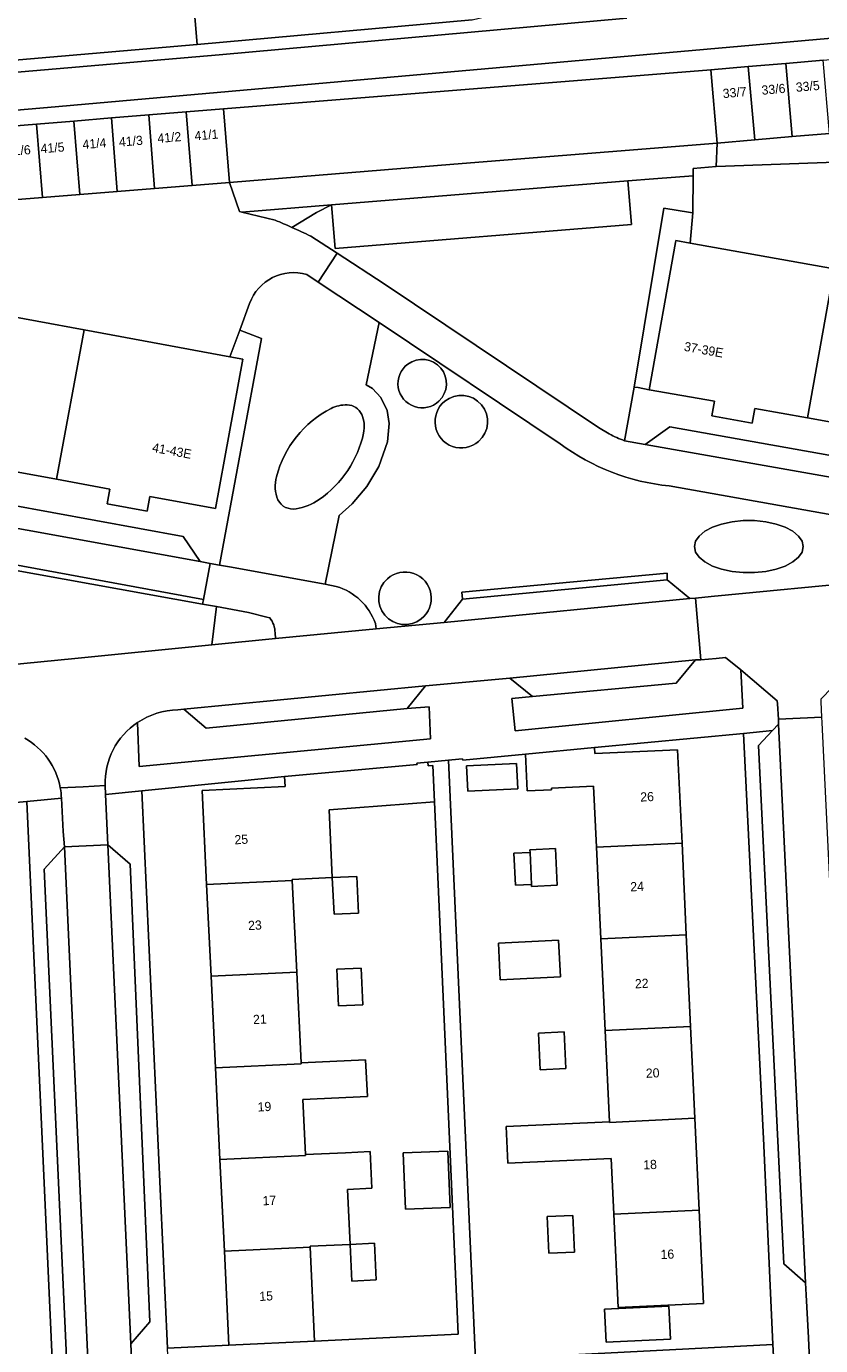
# Model space of a CAD drawing. Header units: metres. Extents: x 151448 to 154749, y 463108 to 465296.
# Tile 69 of 256: x 152587 to 152652, y 463823 to 463931. Entities that reach past the tile are written whole.
import ezdxf
from ezdxf.enums import TextEntityAlignment as Align

# ---------------------------------------------------------------- set-up
doc = ezdxf.new("R2010")
doc.units = ezdxf.units.M
for name, color, linetype, lineweight in [('B-PV-GR-BEPLANTING_CULTUUR_BODEMBEDEKKER-GV', 253, 'Continuous', 9), ('B-PV-GR-BEPLANTING_CULTUUR_BOSPLANTSOEN-GV', 253, 'Continuous', 9), ('B-PV-IE-TERREINAFSCHEIDING_KUNSTMATIG_MUUR-G', 253, 'Continuous', 9), ('B-PV-OG-BEBOUWING-GV', 1, 'Continuous', 9), ('B-PV-OG-BEBOUWING-T18', 2, 'Continuous', 9), ('B-PV-OG-TERREIN_BEGROEID-GV', 253, 'Continuous', 9), ('B-PV-OG-TERREIN_ERF-GV', 253, 'Continuous', 9), ('B-PV-OG-TERREIN_OEVER-GV', 253, 'Continuous', 9), ('B-PV-OG-WATER_MEER-GV', 253, 'Continuous', 9), ('B-PV-VH-GESLOTENVERHARDING_ASFALT-GV', 253, 'Continuous', 9), ('B-PV-VH-GESLOTENVERHARDING_BETON-GV', 253, 'Continuous', 9), ('B-PV-VH-OPENVERHARDING_BETONSTRAATSTEEN-GV', 253, 'Continuous', 9), ('B-PV-VH-OPENVERHARDING_STRAATBAKSTEEN-GV', 253, 'Continuous', 9), ('B-PV-VH-OPENVERHARDING_TEGEL-GV', 253, 'Continuous', 9)]:
    doc.layers.add(name, color=color, linetype=linetype, lineweight=lineweight)
doc.styles.add('Drong', font='txt', dxfattribs={"height": 1.8})

msp = doc.modelspace()

# ---------------------------------------------------------------- linework, layer by layer
at = {"layer": 'B-PV-GR-BEPLANTING_CULTUUR_BODEMBEDEKKER-GV'}
for points in [[(152612.161, 463899.375, 0.2148456), (152607.701, 463893.809)], [(152613.477, 463899.67, 0.1284383), (152612.161, 463899.375)], [(152614.665, 463898.898, 0.2877856), (152613.477, 463899.67)], [(152614.82, 463897.371, 0.1460619), (152614.665, 463898.898)], [(152611.188, 463891.952, 0.1912336), (152614.82, 463897.371)], [(152607.701, 463893.809, 0.1681394), (152607.817, 463891.906)], [(152607.817, 463891.906, 0.3263868), (152609.303, 463891.183)], [(152609.303, 463891.183, 0.1195879), (152611.188, 463891.952)]]:
    msp.add_lwpolyline(points, format="xyb", dxfattribs=at)
at = {"layer": 'B-PV-GR-BEPLANTING_CULTUUR_BOSPLANTSOEN-GV', "flags": 128}
msp.add_lwpolyline([(152603.361, 463923.854), (152603.856, 463917.844), (152622.199, 463919.326), (152643.703, 463921.063), (152643.208, 463927.042)], close=True, dxfattribs=at)
at = {"layer": 'B-PV-IE-TERREINAFSCHEIDING_KUNSTMATIG_MUUR-G', "flags": 128}
msp.add_lwpolyline([(152628.043, 463871.133), (152622.918, 463870.644), (152622.906, 463870.756), (152622.027, 463870.668)], dxfattribs=at)
at = {"layer": 'B-PV-OG-BEBOUWING-GV', "flags": 128}
for points in [[(152646.783, 463921.328), (152646.262, 463927.308), (152643.208, 463927.042), (152643.703, 463921.063)], [(152646.262, 463927.308), (152646.783, 463921.328), (152649.837, 463921.591), (152649.316, 463927.574)], [(152652.892, 463921.854), (152652.37, 463927.84), (152649.316, 463927.574), (152649.837, 463921.591)], [(152594.202, 463923.111), (152591.148, 463922.864), (152591.635, 463916.859), (152594.689, 463917.105)], [(152597.743, 463917.351), (152597.256, 463923.359), (152594.202, 463923.111), (152594.689, 463917.105)], [(152597.256, 463923.359), (152597.743, 463917.351), (152600.798, 463917.598), (152600.311, 463923.607)], [(152600.798, 463917.598), (152603.856, 463917.844), (152603.361, 463923.854), (152600.311, 463923.607)], [(152588.58, 463916.613), (152588.094, 463922.616), (152585.039, 463922.369), (152585.526, 463916.367)], [(152591.635, 463916.859), (152591.148, 463922.864), (152588.094, 463922.616), (152588.58, 463916.613)], [(152640.307, 463912.939), (152638.163, 463900.911), (152643.49, 463899.966), (152643.276, 463898.766), (152646.57, 463898.179), (152646.784, 463899.378), (152651.11, 463898.606), (152653.283, 463910.788), (152641.502, 463912.889), (152640.335, 463913.097)], [(152665.181, 463908.665), (152653.283, 463910.788), (152651.11, 463898.606), (152655.445, 463897.833), (152655.231, 463896.633), (152658.505, 463896.049), (152658.719, 463897.249), (152664.057, 463896.297), (152666.231, 463908.478)], [(152580.417, 463907.935), (152579.007, 463908.195), (152576.755, 463895.981), (152582.094, 463895.003), (152581.873, 463893.801), (152585.173, 463893.193), (152585.395, 463894.394), (152589.732, 463893.595), (152591.983, 463905.802)], [(152589.732, 463893.595), (152594.076, 463892.794), (152593.854, 463891.592), (152597.135, 463890.986), (152597.357, 463892.188), (152602.707, 463891.202), (152604.959, 463903.409), (152603.897, 463903.605), (152591.983, 463905.802)], [(152633.685, 463871.672), (152628.043, 463871.133), (152628.184, 463868.139), (152630.182, 463868.233), (152630.176, 463868.353), (152633.622, 463868.515), (152633.856, 463863.538), (152640.844, 463863.866), (152640.486, 463871.494), (152633.73, 463871.202)], [(152601.989, 463860.49), (152608.991, 463860.829), (152608.987, 463860.899), (152612.264, 463861.058), (152611.997, 463866.584), (152620.624, 463867.236), (152620.485, 463870.216), (152620.087, 463870.18), (152620.06, 463870.479), (152619.182, 463870.401), (152619.192, 463870.292), (152608.352, 463869.304), (152608.402, 463868.508), (152601.617, 463868.169)], [(152627.425, 463868.317), (152627.328, 463870.385), (152623.242, 463870.193), (152623.339, 463868.125)], [(152634.208, 463856.046), (152641.196, 463856.374), (152640.844, 463863.866), (152633.856, 463863.538)], [(152628.543, 463860.504), (152628.42, 463863.11), (152627.088, 463863.042), (152627.221, 463860.437)], [(152628.42, 463863.11), (152628.543, 463860.504), (152628.551, 463860.334), (152630.648, 463860.432), (152630.508, 463863.429), (152628.41, 463863.331)], [(152608.991, 463860.829), (152601.989, 463860.49), (152602.352, 463852.999), (152609.354, 463853.338)], [(152612.264, 463861.058), (152612.41, 463858.061), (152614.407, 463858.158), (152614.262, 463861.154)], [(152641.196, 463856.374), (152634.208, 463856.046), (152634.56, 463848.554), (152641.548, 463848.882)], [(152625.993, 463852.706), (152630.9, 463852.936), (152630.76, 463855.933), (152625.852, 463855.702)], [(152609.354, 463853.338), (152602.352, 463852.999), (152602.715, 463845.508), (152609.716, 463845.847), (152609.713, 463845.916)], [(152614.625, 463853.663), (152612.627, 463853.566), (152612.772, 463850.57), (152614.77, 463850.667)], [(152641.9, 463841.39), (152641.548, 463848.882), (152634.56, 463848.554), (152634.909, 463841.111), (152634.912, 463841.062)], [(152629.114, 463848.347), (152629.254, 463845.35), (152631.352, 463845.449), (152631.211, 463848.445)], [(152602.715, 463845.508), (152603.078, 463838.016), (152610.079, 463838.355), (152610.076, 463838.425), (152609.858, 463842.92), (152615.133, 463843.175), (152614.988, 463846.172), (152609.713, 463845.916), (152609.716, 463845.847)], [(152635.264, 463833.57), (152642.252, 463833.898), (152641.9, 463841.39), (152634.912, 463841.062), (152634.909, 463841.111), (152626.469, 463840.714), (152626.609, 463837.718), (152635.05, 463838.114)], [(152613.716, 463831.092), (152613.498, 463835.587), (152615.496, 463835.684), (152615.351, 463838.68), (152613.353, 463838.584), (152610.076, 463838.425), (152610.079, 463838.355), (152603.078, 463838.016), (152603.44, 463830.525), (152610.442, 463830.864), (152610.439, 463830.934)], [(152618.046, 463838.566), (152618.231, 463833.958), (152621.897, 463834.106), (152621.712, 463838.713)], [(152629.817, 463833.363), (152629.958, 463830.367), (152632.056, 463830.465), (152631.915, 463833.462)], [(152635.264, 463833.57), (152635.622, 463825.942), (152642.61, 463826.27), (152642.252, 463833.898)], [(152610.442, 463830.864), (152603.44, 463830.525), (152603.812, 463822.846), (152610.814, 463823.185)], [(152613.716, 463831.092), (152613.861, 463828.096), (152615.859, 463828.193), (152615.714, 463831.189)], [(152634.634, 463823.097), (152639.894, 463823.344), (152639.768, 463826.041), (152634.508, 463825.794)]]:
    msp.add_lwpolyline(points, close=True, dxfattribs=at)
at = {"layer": 'B-PV-OG-TERREIN_BEGROEID-GV', "flags": 128}
for points in [[(152600.897, 463933.014), (152601.215, 463929.106), (152623.7, 463931.13), (152629.708, 463932.571), (152636.433, 463934.115), (152644.266, 463935.719), (152654.716, 463937.587)], [(152513.633, 463926.445), (152514.076, 463925.252), (152516.418, 463926.603), (152525.12, 463924.801), (152530.32, 463924.186), (152533.351, 463923.76), (152536.093, 463923.601), (152539.469, 463923.601), (152543.373, 463923.954), (152564.425, 463925.954), (152601.215, 463929.106), (152600.897, 463933.014)], [(152636.134, 463896.748), (152636.937, 463901.121), (152639.36, 463915.744), (152641.548, 463915.393), (152641.718, 463915.366), (152641.75, 463918.397), (152638.519, 463918.136), (152636.425, 463917.967), (152636.713, 463914.403), (152612.487, 463912.446), (152612.199, 463916.01), (152610.975, 463915.381), (152608.956, 463914.172)], [(152608.956, 463914.172), (152610.975, 463915.381), (152612.199, 463916.01), (152604.865, 463915.418), (152607.595, 463914.759)], [(152610.503, 463913.459), (152612.654, 463912.058), (152616.502, 463909.549), (152634.008, 463897.829), (152634.891, 463897.297)], [(152611.115, 463909.706), (152610.178, 463910.328)], [(152605.5, 463907.965), (152604.697, 463905.783), (152606.476, 463905.093), (152603.03, 463886.591), (152603.871, 463886.444), (152611.671, 463885.032), (152612.831, 463890.65), (152613.892, 463891.592), (152615.085, 463893.007), (152616.065, 463894.639), (152616.78, 463896.662), (152616.919, 463898.158), (152616.748, 463899.208), (152616.234, 463900.285), (152615.548, 463901.001), (152615.035, 463901.322), (152616.086, 463906.409), (152611.115, 463909.706)], [(152630.885, 463896.495), (152616.086, 463906.409), (152615.035, 463901.322), (152615.548, 463901.001), (152616.234, 463900.285), (152616.748, 463899.208), (152616.919, 463898.158), (152616.78, 463896.662), (152616.065, 463894.639), (152615.085, 463893.007), (152613.892, 463891.592), (152612.831, 463890.65), (152611.671, 463885.032), (152612.59, 463884.847)], [(152641.951, 463883.874), (152643.223, 463884.03), (152656.27, 463885.274), (152657.551, 463885.392), (152662.2, 463885.819), (152662.56, 463889.011), (152639.805, 463893.049)], [(152556.321, 463876.006), (152556.315, 463875.459), (152557.954, 463875.737), (152561.251, 463876.015), (152562.51, 463876.143), (152564.013, 463877.982), (152563.963, 463878.565), (152580.666, 463880.17), (152580.742, 463879.62), (152582.582, 463878.106), (152591.22, 463878.964), (152602.413, 463880.076), (152602.784, 463883.19), (152601.648, 463883.395), (152576.743, 463887.892), (152574.257, 463888.85), (152573.089, 463889.236), (152571.958, 463889.722), (152571.149, 463890.156)], [(152615.783, 463881.814), (152615.856, 463881.38), (152621.398, 463881.909), (152622.898, 463883.804), (152622.841, 463884.363), (152639.625, 463885.937), (152639.623, 463885.384), (152641.495, 463883.849), (152641.951, 463883.874)], [(152607.146, 463882.27), (152606.915, 463882.329), (152605.419, 463882.714), (152602.784, 463883.19), (152602.413, 463880.076), (152607.623, 463880.594)], [(152607.623, 463880.594), (152607.585, 463881.051)], [(152596.351, 463873.722), (152596.483, 463870.14), (152620.293, 463872.385), (152620.189, 463875.006), (152618.387, 463874.862)], [(152618.387, 463874.862), (152601.957, 463873.263), (152600.114, 463874.817), (152599.642, 463874.766)]]:
    msp.add_lwpolyline(points, dxfattribs=at)
for points in [[(152643.632, 463919.159), (152643.703, 463921.063), (152622.199, 463919.326), (152603.856, 463917.844), (152604.681, 463915.462), (152604.865, 463915.418), (152612.199, 463916.01), (152636.425, 463917.967), (152638.519, 463918.136), (152641.75, 463918.397), (152641.756, 463918.993)], [(152612.199, 463916.01), (152612.487, 463912.446), (152636.713, 463914.403), (152636.425, 463917.967)], [(152650.656, 463887.649), (152650.753, 463888.093), (152650.656, 463888.537), (152650.369, 463888.961), (152649.904, 463889.347), (152649.282, 463889.679), (152648.53, 463889.941), (152647.681, 463890.123), (152646.772, 463890.215), (152645.842, 463890.215), (152644.933, 463890.123), (152644.084, 463889.941), (152643.332, 463889.679), (152642.71, 463889.347), (152642.245, 463888.961), (152641.958, 463888.537), (152641.861, 463888.093), (152641.958, 463887.649), (152642.245, 463887.225), (152642.71, 463886.839), (152643.332, 463886.507), (152644.084, 463886.245), (152644.933, 463886.063), (152645.842, 463885.971), (152646.772, 463885.971), (152647.681, 463886.063), (152648.53, 463886.245), (152649.282, 463886.507), (152649.904, 463886.839), (152650.369, 463887.225)], [(152650.656, 463887.649), (152650.369, 463887.225), (152649.904, 463886.839), (152649.282, 463886.507), (152648.53, 463886.245), (152647.681, 463886.063), (152646.772, 463885.971), (152645.842, 463885.971), (152644.933, 463886.063), (152644.084, 463886.245), (152643.332, 463886.507), (152642.71, 463886.839), (152642.245, 463887.225), (152641.958, 463887.649), (152641.861, 463888.093), (152641.958, 463888.537), (152642.245, 463888.961), (152642.71, 463889.347), (152643.332, 463889.679), (152644.084, 463889.941), (152644.933, 463890.123), (152645.842, 463890.215), (152646.772, 463890.215), (152647.681, 463890.123), (152648.53, 463889.941), (152649.282, 463889.679), (152649.904, 463889.347), (152650.369, 463888.961), (152650.656, 463888.537), (152650.753, 463888.093)], [(152641.957, 463878.834), (152640.379, 463876.936), (152628.612, 463875.843), (152626.929, 463875.687), (152627.199, 463873.051), (152645.816, 463874.886), (152645.64, 463878.018), (152644.401, 463879.028), (152643.643, 463878.959), (152642.368, 463878.845)]]:
    msp.add_lwpolyline(points, close=True, dxfattribs=at)
at = {"layer": 'B-PV-OG-TERREIN_BEGROEID-GV'}
for points in [[(152607.595, 463914.759, -0.0063772), (152608.956, 463914.172)], [(152608.956, 463914.172, -0.0068081), (152610.503, 463913.459)], [(152610.178, 463910.328, 0.393549), (152605.5, 463907.965)], [(152620.98, 463899.981, -1.0686053), (152618.436, 463903.004)], [(152618.436, 463903.004, 1.0686053), (152620.98, 463899.981)], [(152618.436, 463903.004, -0.9360614), (152620.98, 463899.981)], [(152620.98, 463899.981, 0.9360614), (152618.436, 463903.004)], [(152621.455, 463899.972, -0.9805043), (152624.221, 463896.686)], [(152624.221, 463896.686, 0.9805043), (152621.455, 463899.972)], [(152607.701, 463893.809, -0.2148456), (152612.161, 463899.375)], [(152612.161, 463899.375, -0.1284383), (152613.477, 463899.67)], [(152613.477, 463899.67, -0.2877856), (152614.665, 463898.898)], [(152624.221, 463896.686, -1.0194957), (152621.455, 463899.972)], [(152621.455, 463899.972, 1.0194957), (152624.221, 463896.686)], [(152614.665, 463898.898, -0.1460619), (152614.82, 463897.371)], [(152614.82, 463897.371, -0.1912336), (152611.188, 463891.952)], [(152634.891, 463897.297, 0.0299624), (152636.134, 463896.748)], [(152639.805, 463893.049, -0.1347398), (152630.885, 463896.495)], [(152607.817, 463891.906, -0.1681394), (152607.701, 463893.809)], [(152609.303, 463891.183, -0.3263868), (152607.817, 463891.906)], [(152611.188, 463891.952, -0.1195879), (152609.303, 463891.183)], [(152619.532, 463882.188, -0.9669258), (152616.768, 463885.473)], [(152616.768, 463885.473, 0.9669258), (152619.532, 463882.188)], [(152616.768, 463885.473, -1.0340306), (152619.532, 463882.188)], [(152619.532, 463882.188, 1.0340306), (152616.768, 463885.473)], [(152612.59, 463884.847, -0.238684), (152615.783, 463881.814)], [(152607.585, 463881.051, 0.1733575), (152607.146, 463882.27)], [(152599.642, 463874.766, 0.1409736), (152596.351, 463873.722)]]:
    msp.add_lwpolyline(points, format="xyb", dxfattribs=at)
at = {"layer": 'B-PV-OG-TERREIN_ERF-GV', "flags": 128}
for points in [[(152634.56, 463848.554), (152634.208, 463856.046), (152633.856, 463863.538), (152633.622, 463868.515), (152630.176, 463868.353), (152630.182, 463868.233), (152628.184, 463868.139), (152628.043, 463871.133), (152622.918, 463870.644), (152622.906, 463870.756), (152622.027, 463870.668), (152621.758, 463870.642), (152623.952, 463821.654), (152648.275, 463822.924), (152647.528, 463839.172), (152645.87, 463872.836), (152633.685, 463871.672), (152633.73, 463871.202), (152640.486, 463871.494), (152640.844, 463863.866), (152641.196, 463856.374), (152641.548, 463848.882), (152641.9, 463841.39), (152642.252, 463833.898), (152642.61, 463826.27), (152635.622, 463825.942), (152635.264, 463833.57), (152635.05, 463838.114), (152626.609, 463837.718), (152626.469, 463840.714), (152634.909, 463841.111)], [(152627.425, 463868.317), (152623.339, 463868.125), (152623.242, 463870.193), (152627.328, 463870.385)], [(152603.078, 463838.016), (152602.715, 463845.508), (152602.352, 463852.999), (152601.989, 463860.49), (152601.617, 463868.169), (152608.402, 463868.508), (152608.352, 463869.304), (152596.708, 463868.145), (152598.797, 463822.603), (152603.812, 463822.846), (152603.44, 463830.525)], [(152613.716, 463831.092), (152610.439, 463830.934), (152610.442, 463830.864), (152610.814, 463823.185), (152622.537, 463823.753), (152620.624, 463867.236), (152611.997, 463866.584), (152612.264, 463861.058), (152608.987, 463860.899), (152608.991, 463860.829), (152609.354, 463853.338), (152609.713, 463845.916), (152614.988, 463846.172), (152615.133, 463843.175), (152609.858, 463842.92), (152610.076, 463838.425), (152613.353, 463838.584), (152615.351, 463838.68), (152615.496, 463835.684), (152613.498, 463835.587)], [(152628.42, 463863.11), (152628.41, 463863.331), (152630.508, 463863.429), (152630.648, 463860.432), (152628.551, 463860.334), (152628.543, 463860.504), (152627.221, 463860.437), (152627.088, 463863.042)], [(152612.264, 463861.058), (152614.262, 463861.154), (152614.407, 463858.158), (152612.41, 463858.061)], [(152625.993, 463852.706), (152625.852, 463855.702), (152630.76, 463855.933), (152630.9, 463852.936)], [(152614.625, 463853.663), (152614.77, 463850.667), (152612.772, 463850.57), (152612.627, 463853.566)], [(152629.114, 463848.347), (152631.211, 463848.445), (152631.352, 463845.449), (152629.254, 463845.35)], [(152618.046, 463838.566), (152621.712, 463838.713), (152621.897, 463834.106), (152618.231, 463833.958)], [(152629.817, 463833.363), (152631.915, 463833.462), (152632.056, 463830.465), (152629.958, 463830.367)], [(152615.714, 463831.189), (152615.859, 463828.193), (152613.861, 463828.096), (152613.716, 463831.092)], [(152634.634, 463823.097), (152634.508, 463825.794), (152639.768, 463826.041), (152639.894, 463823.344)]]:
    msp.add_lwpolyline(points, close=True, dxfattribs=at)
msp.add_lwpolyline([(152566.962, 463767.292), (152591.831, 463767.522), (152589.291, 463823.52), (152587.309, 463867.271), (152574.944, 463866.122)], dxfattribs=at)
at = {"layer": 'B-PV-OG-TERREIN_OEVER-GV', "flags": 128}
for points in [[(152674.626, 463931.539), (152588.975, 463923.962), (152544.104, 463920.101)], [(152623.7, 463931.13), (152601.215, 463929.106), (152564.425, 463925.954), (152543.373, 463923.954), (152539.469, 463923.601), (152536.093, 463923.601), (152533.351, 463923.76), (152530.32, 463924.186), (152525.12, 463924.801), (152516.418, 463926.603), (152516.588, 463925.547), (152524.96, 463923.813), (152530.199, 463923.194), (152533.252, 463922.764), (152536.07, 463922.601), (152539.515, 463922.601), (152564.604, 463924.966), (152603.015, 463928.264), (152636.329, 463931.263)], [(152585.039, 463922.369), (152588.094, 463922.616), (152591.148, 463922.864), (152594.202, 463923.111), (152597.256, 463923.359), (152600.311, 463923.607), (152603.361, 463923.854), (152643.208, 463927.042), (152646.262, 463927.308), (152649.316, 463927.574), (152652.37, 463927.84), (152655.425, 463928.106), (152658.479, 463928.372), (152661.533, 463928.638), (152664.587, 463928.904), (152676.034, 463929.913), (152680.619, 463930.63)]]:
    msp.add_lwpolyline(points, dxfattribs=at)
at = {"layer": 'B-PV-OG-WATER_MEER-GV', "flags": 128}
msp.add_lwpolyline([(152636.329, 463931.263), (152603.015, 463928.264), (152564.604, 463924.966), (152539.515, 463922.601), (152536.07, 463922.601), (152533.252, 463922.764), (152530.199, 463923.194), (152524.96, 463923.813), (152516.588, 463925.547), (152516.501, 463925.497), (152516.953, 463924.524), (152516.109, 463924.107), (152515.683, 463925.025), (152515.172, 463924.73), (152515.435, 463923.077), (152535.383, 463919.76), (152544.104, 463920.101), (152588.975, 463923.962), (152674.626, 463931.539)], dxfattribs=at)
at = {"layer": 'B-PV-VH-GESLOTENVERHARDING_ASFALT-GV', "flags": 128}
for points in [[(152634.891, 463897.297), (152634.008, 463897.829), (152616.502, 463909.549), (152612.654, 463912.058), (152611.115, 463909.706), (152616.086, 463906.409), (152630.885, 463896.495)], [(152573.291, 463892.281), (152555.654, 463902.489), (152549.924, 463906.002), (152546.525, 463908.087), (152544.046, 463904.678), (152552.1, 463901.247), (152552.14, 463901.23), (152554.317, 463900.144), (152570.506, 463890.522), (152570.874, 463890.303), (152571.149, 463890.156), (152571.958, 463889.722), (152573.089, 463889.236), (152574.257, 463888.85), (152601.721, 463883.774), (152602.286, 463886.702)], [(152639.805, 463893.049), (152662.56, 463889.011), (152663.798, 463888.791), (152664.348, 463891.753), (152663.771, 463891.86), (152637.82, 463896.436), (152636.134, 463896.748)], [(152602.286, 463886.702), (152601.467, 463886.87), (152576.623, 463891.371), (152574.73, 463891.733)]]:
    msp.add_lwpolyline(points, dxfattribs=at)
at = {"layer": 'B-PV-VH-GESLOTENVERHARDING_ASFALT-GV'}
for points in [[(152636.134, 463896.748, -0.0299624), (152634.891, 463897.297)], [(152630.885, 463896.495, 0.1347398), (152639.805, 463893.049)]]:
    msp.add_lwpolyline(points, format="xyb", dxfattribs=at)
at = {"layer": 'B-PV-VH-GESLOTENVERHARDING_BETON-GV', "flags": 128}
for points in [[(152671.989, 463914.067), (152676.822, 463911.201), (152679.923, 463909.299), (152681.934, 463907.979), (152683.461, 463910.318), (152681.688, 463911.431), (152673.253, 463916.615), (152671.532, 463917.608), (152670.547, 463918.055), (152670.058, 463918.278), (152669.603, 463918.484), (152667.524, 463919.271), (152665.384, 463919.94), (152643.632, 463919.159), (152641.756, 463918.993), (152641.75, 463918.397), (152641.718, 463915.366), (152641.502, 463912.889)], [(152607.595, 463914.759), (152604.865, 463915.418), (152604.681, 463915.462), (152603.856, 463917.844), (152600.798, 463917.598), (152597.743, 463917.351), (152594.689, 463917.105), (152591.635, 463916.859)], [(152591.635, 463916.859), (152588.58, 463916.613), (152585.526, 463916.367), (152582.425, 463916.117), (152582.584, 463914.187), (152580.335, 463914.023), (152580.396, 463909.47), (152580.417, 463907.935), (152591.983, 463905.802), (152603.897, 463903.605), (152604.697, 463905.783), (152605.5, 463907.965)], [(152610.178, 463910.328), (152611.115, 463909.706), (152612.654, 463912.058), (152610.503, 463913.459)], [(152641.502, 463912.889), (152653.283, 463910.788), (152665.181, 463908.665), (152665.762, 463910.762), (152666.058, 463911.826)]]:
    msp.add_lwpolyline(points, dxfattribs=at)
at = {"layer": 'B-PV-VH-GESLOTENVERHARDING_BETON-GV'}
for points in [[(152608.956, 463914.172, 0.0063772), (152607.595, 463914.759)], [(152610.503, 463913.459, 0.0068081), (152608.956, 463914.172)], [(152605.5, 463907.965, -0.393549), (152610.178, 463910.328)]]:
    msp.add_lwpolyline(points, format="xyb", dxfattribs=at)
at = {"layer": 'B-PV-VH-OPENVERHARDING_BETONSTRAATSTEEN-GV', "flags": 128}
for points in [[(152655.946, 463922.117), (152652.892, 463921.854), (152649.837, 463921.591), (152646.783, 463921.328), (152643.703, 463921.063), (152643.632, 463919.159), (152665.384, 463919.94), (152665.274, 463920.409), (152665.039, 463921.417), (152664.7, 463922.871), (152662.055, 463922.644), (152659.001, 463922.38)], [(152663.771, 463891.86), (152662.325, 463893.864), (152639.836, 463897.87), (152637.82, 463896.436)], [(152576.623, 463891.371), (152601.467, 463886.87), (152600.073, 463888.919), (152578.631, 463892.832)], [(152601.648, 463883.395), (152601.721, 463883.774), (152574.257, 463888.85), (152576.743, 463887.892)], [(152639.623, 463885.384), (152622.898, 463883.804), (152621.398, 463881.909), (152641.495, 463883.849)], [(152626.761, 463877.35), (152628.612, 463875.843), (152640.379, 463876.936), (152641.957, 463878.834)], [(152600.114, 463874.817), (152601.957, 463873.263), (152618.387, 463874.862), (152619.873, 463876.716)], [(152650.933, 463827.946), (152648.73, 463873.593), (152648.228, 463873.061), (152647.084, 463871.847), (152649.178, 463829.506)], [(152593.904, 463863.729), (152595.794, 463822.973), (152597.361, 463824.776), (152595.735, 463862.149)], [(152594.747, 463767.248), (152590.361, 463863.558), (152588.704, 463861.757), (152592.97, 463768.841)]]:
    msp.add_lwpolyline(points, close=True, dxfattribs=at)
at = {"layer": 'B-PV-VH-OPENVERHARDING_STRAATBAKSTEEN-GV', "flags": 128}
for points in [[(152663.771, 463891.86), (152664.348, 463891.753), (152664.474, 463891.723), (152667.814, 463909.961), (152665.762, 463910.762), (152665.181, 463908.665), (152666.231, 463908.478), (152664.057, 463896.297), (152658.719, 463897.249), (152658.505, 463896.049), (152655.231, 463896.633), (152655.445, 463897.833), (152651.11, 463898.606), (152646.784, 463899.378), (152646.57, 463898.179), (152643.276, 463898.766), (152643.49, 463899.966), (152638.163, 463900.911), (152637.25, 463901.086), (152636.937, 463901.121), (152636.134, 463896.748), (152637.82, 463896.436), (152639.836, 463897.87), (152662.325, 463893.864)], [(152601.467, 463886.87), (152602.286, 463886.702), (152603.03, 463886.591), (152606.476, 463905.093), (152604.697, 463905.783), (152603.897, 463903.605), (152604.959, 463903.409), (152602.707, 463891.202), (152597.357, 463892.188), (152597.135, 463890.986), (152593.854, 463891.592), (152594.076, 463892.794), (152589.732, 463893.595), (152585.395, 463894.394), (152585.173, 463893.193), (152581.873, 463893.801), (152582.094, 463895.003), (152576.755, 463895.981), (152575.515, 463896.203), (152574.73, 463891.733), (152576.623, 463891.371), (152578.631, 463892.832), (152600.073, 463888.919)], [(152622.898, 463883.804), (152639.623, 463885.384), (152639.625, 463885.937), (152622.841, 463884.363)], [(152648.722, 463873.989), (152652.282, 463874.174), (152652.225, 463875.411), (152652.216, 463875.648), (152654.835, 463878.348), (152656.484, 463880.158), (152656.735, 463880.184), (152658.014, 463880.309), (152657.551, 463885.392), (152656.27, 463885.274), (152643.223, 463884.03), (152641.951, 463883.874), (152642.368, 463878.845), (152643.643, 463878.959), (152644.401, 463879.028), (152645.64, 463878.018), (152648.624, 463875.485), (152648.645, 463875.245)], [(152654.595, 463752.237), (152654.612, 463751.505), (152658.184, 463751.556), (152658.154, 463752.345), (152657.538, 463765.573), (152657.286, 463770.508), (152652.311, 463873.738), (152652.282, 463874.174), (152648.722, 463873.989), (152648.73, 463873.593), (152650.933, 463827.946), (152650.99, 463826.976), (152651.174, 463823.455), (152651.29, 463821.013), (152653.731, 463770.38), (152653.981, 463765.475)], [(152654.612, 463751.505), (152654.595, 463752.237), (152652.811, 463753.87), (152652.346, 463763.663), (152653.981, 463765.475), (152653.731, 463770.38), (152651.944, 463772.015), (152649.662, 463819.24), (152651.29, 463821.013), (152651.174, 463823.455), (152650.99, 463826.976), (152650.933, 463827.946), (152649.178, 463829.506), (152647.084, 463871.847), (152648.228, 463873.061), (152645.87, 463872.836), (152647.528, 463839.172), (152648.275, 463822.924), (152648.364, 463820.995), (152650.964, 463767.605), (152651.031, 463766.154), (152651.751, 463750.24), (152654.632, 463750.241)], [(152599.093, 463750.115), (152599.12, 463749.761), (152602.002, 463749.868), (152601.303, 463765.863), (152601.266, 463767.347), (152598.903, 463820.365), (152598.797, 463822.603), (152596.708, 463868.145), (152593.734, 463867.849), (152593.904, 463863.729), (152595.735, 463862.149), (152597.361, 463824.776), (152595.794, 463822.973), (152595.931, 463819.799), (152597.709, 463818.153), (152599.926, 463769.212), (152598.29, 463767.374), (152598.467, 463763.36), (152600.273, 463761.699), (152600.729, 463751.935)], [(152590.361, 463863.558), (152590.267, 463864.826), (152590.125, 463867.533), (152587.309, 463867.271), (152589.291, 463823.52), (152591.831, 463767.522), (152591.894, 463765.525), (152592.19, 463758.999), (152592.616, 463749.603), (152595.555, 463749.628), (152595.558, 463749.978), (152593.746, 463751.606), (152593.297, 463761.386), (152594.948, 463763.212), (152594.747, 463767.248), (152592.97, 463768.841), (152588.704, 463861.757)], [(152594.948, 463763.212), (152595.534, 463750.76), (152599.05, 463750.92), (152598.467, 463763.36), (152598.29, 463767.374), (152595.931, 463819.799), (152595.794, 463822.973), (152593.904, 463863.729), (152590.361, 463863.558), (152594.747, 463767.248)]]:
    msp.add_lwpolyline(points, close=True, dxfattribs=at)
for points in [[(152611.671, 463885.032), (152603.871, 463886.444), (152603.03, 463886.591), (152602.286, 463886.702), (152601.721, 463883.774), (152601.648, 463883.395), (152602.784, 463883.19), (152605.419, 463882.714), (152606.915, 463882.329), (152607.146, 463882.27)], [(152612.59, 463884.847), (152611.671, 463885.032)], [(152599.642, 463874.766), (152600.114, 463874.817), (152619.873, 463876.716), (152626.761, 463877.35), (152641.957, 463878.834), (152642.368, 463878.845), (152641.951, 463883.874), (152641.495, 463883.849), (152621.398, 463881.909), (152615.856, 463881.38), (152607.623, 463880.594), (152602.413, 463880.076), (152591.22, 463878.964), (152582.582, 463878.106)], [(152607.585, 463881.051), (152607.623, 463880.594), (152615.856, 463881.38), (152615.783, 463881.814)], [(152593.705, 463868.575), (152593.734, 463867.849), (152596.708, 463868.145), (152608.352, 463869.304), (152619.192, 463870.292), (152619.182, 463870.401), (152620.06, 463870.479), (152621.758, 463870.642), (152622.027, 463870.668), (152622.906, 463870.756), (152622.918, 463870.644), (152628.043, 463871.133), (152633.685, 463871.672), (152645.87, 463872.836), (152648.228, 463873.061), (152648.73, 463873.593), (152648.722, 463873.989), (152648.645, 463875.245), (152648.624, 463875.485), (152645.64, 463878.018), (152645.816, 463874.886), (152627.199, 463873.051), (152626.929, 463875.687), (152628.612, 463875.843)], [(152628.612, 463875.843), (152626.761, 463877.35), (152619.873, 463876.716), (152618.387, 463874.862), (152620.189, 463875.006), (152620.293, 463872.385), (152596.483, 463870.14), (152596.351, 463873.722)], [(152590.033, 463868.388), (152591.89, 463868.483), (152593.705, 463868.575)], [(152590.267, 463864.826), (152590.361, 463863.558), (152593.904, 463863.729), (152593.734, 463867.849), (152593.705, 463868.575), (152591.89, 463868.483), (152590.033, 463868.388)], [(152510.618, 463859.984), (152512.383, 463860.147), (152521.437, 463861.023), (152523, 463861.161), (152534.014, 463862.272), (152537.337, 463862.541), (152539.331, 463862.702), (152545.952, 463863.347), (152549.128, 463863.659), (152554.386, 463864.161), (152559.645, 463864.663), (152562.823, 463864.962), (152571.557, 463865.783), (152574.944, 463866.122), (152587.309, 463867.271), (152590.125, 463867.533)], [(152590.125, 463867.533), (152590.267, 463864.826)]]:
    msp.add_lwpolyline(points, dxfattribs=at)
at = {"layer": 'B-PV-VH-OPENVERHARDING_STRAATBAKSTEEN-GV'}
for points in [[(152615.783, 463881.814, 0.238684), (152612.59, 463884.847)], [(152607.146, 463882.27, -0.1733575), (152607.585, 463881.051)], [(152596.351, 463873.722, -0.1409736), (152599.642, 463874.766)], [(152593.705, 463868.575, -0.2649919), (152596.351, 463873.722)], [(152596.351, 463873.722, 0.2649919), (152593.705, 463868.575)], [(152587.121, 463872.435, -0.2254429), (152590.033, 463868.388)], [(152590.033, 463868.388, 0.2254429), (152587.121, 463872.435)], [(152590.125, 463867.533, 0.0373718), (152590.033, 463868.388)], [(152590.033, 463868.388, -0.0373718), (152590.125, 463867.533)]]:
    msp.add_lwpolyline(points, format="xyb", dxfattribs=at)
at = {"layer": 'B-PV-VH-OPENVERHARDING_TEGEL-GV', "flags": 128}
msp.add_lwpolyline([(152641.718, 463915.366), (152641.548, 463915.393), (152639.36, 463915.744), (152636.937, 463901.121), (152637.25, 463901.086), (152638.163, 463900.911), (152640.307, 463912.939), (152640.335, 463913.097), (152641.502, 463912.889)], close=True, dxfattribs=at)
msp.add_lwpolyline([(152648.364, 463820.995), (152648.275, 463822.924), (152623.952, 463821.654), (152621.758, 463870.642), (152620.06, 463870.479), (152620.087, 463870.18), (152620.485, 463870.216), (152620.624, 463867.236), (152622.537, 463823.753), (152610.814, 463823.185), (152603.812, 463822.846), (152598.797, 463822.603)], dxfattribs=at)

# ---------------------------------------------------------------- texts
at = {"layer": 'B-PV-OG-BEBOUWING-T18', "style": 'Drong'}
for s, rotation, p in [('33/5', 4.9, (152651.117, 463925.716)), ('33/7', 4.9, (152645.147, 463925.202)), ('33/6', 4.9, (152648.317, 463925.475)), ('41/2', 4.6, (152598.94, 463921.535)), ('41/1', 4.7, (152601.968, 463921.741)), ('41/6', 4.6, (152586.634, 463920.469)), ('41/5', 4.6, (152589.392, 463920.691)), ('41/4', 4.6, (152592.816, 463921.035)), ('41/3', 4.6, (152595.797, 463921.237)), ('37-39E', 349.9, (152642.619, 463904.183)), ('41-43E', 349.6, (152599.156, 463895.924)), ('26', 2.5, (152637.988, 463867.662)), ('25', 3, (152604.822, 463864.175)), ('24', 2.7, (152637.174, 463860.334)), ('23', 3, (152605.938, 463857.166)), ('22', 2.7, (152637.55, 463852.412)), ('21', 3, (152606.341, 463849.488)), ('20', 2.7, (152638.445, 463845.093)), ('19', 3, (152606.715, 463842.344)), ('18', 2.6, (152638.231, 463837.608)), ('17', 3, (152607.118, 463834.681)), ('16', 2.5, (152639.644, 463830.288)), ('15', 3.2, (152606.852, 463826.865))]:
    msp.add_text(s, height=0.75, rotation=rotation, dxfattribs=at).set_placement(p, align=Align.MIDDLE)

doc.saveas('drawing.dxf')
